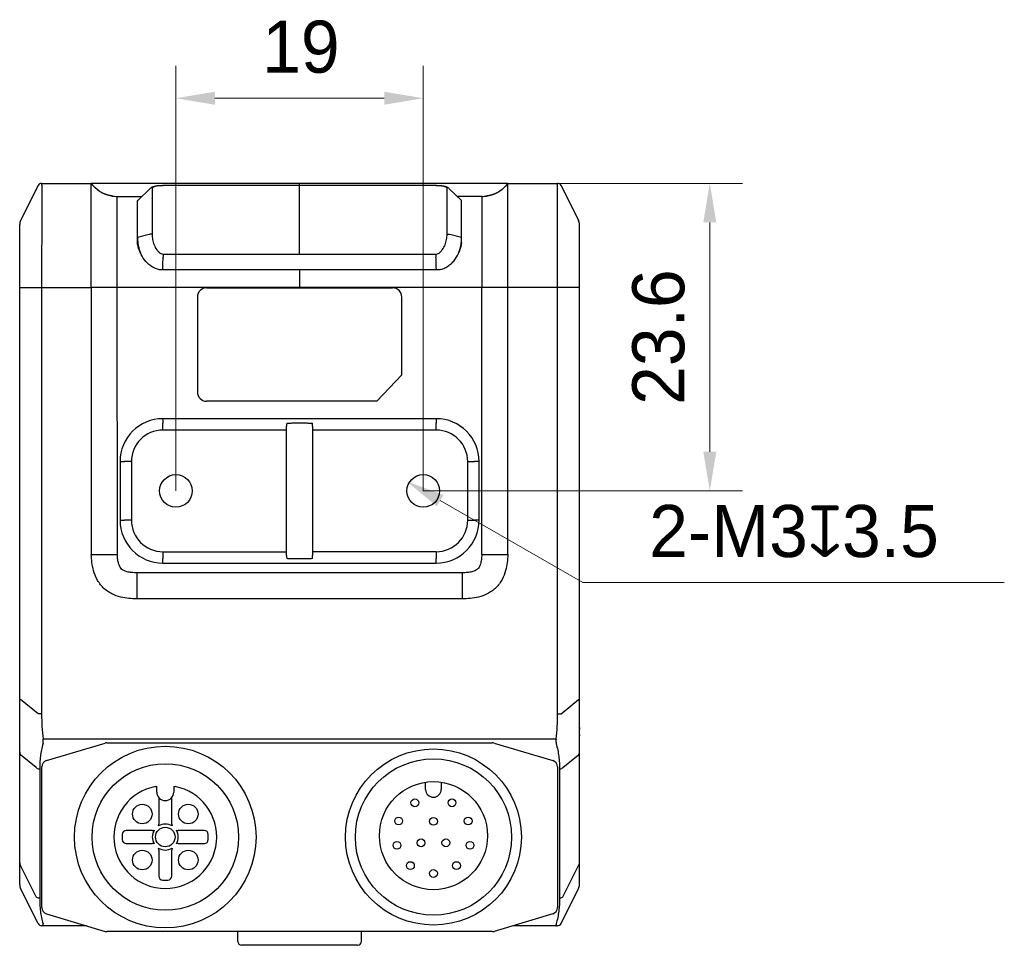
# Model space of a CAD drawing. Header units: millimetres. Extents: x 2329 to 5782, y 1296 to 2780.
# Tile 110 of 123: x 4890 to 4966, y 2277 to 2348. Entities that reach past the tile are written whole.
import ezdxf

# ---------------------------------------------------------------- set-up
doc = ezdxf.new("R2010")
doc.units = ezdxf.units.MM
doc.header["$LTSCALE"] = 0.3
for name, color, linetype in [('08_ALL_DRAFTS', 7, 'Continuous'), ('09_ALL_ROUNDS', 7, 'Continuous'), ('20_ALL_FEATURES', 7, 'Continuous'), ('51__DRAFT_DIMS', 7, 'Continuous')]:
    doc.layers.add(name, color=color, linetype=linetype)
doc.styles.add('尺寸值样式', font='兰亭黑 GBK.TTF', dxfattribs={"height": 4})
doc.dimstyles.new('1直线标注', dxfattribs={"dimtxt": 4, "dimasz": 3, "dimexe": 2.5, "dimexo": 0, "dimtad": 1, "dimdec": 1, "dimdsep": 46, "dimtxsty": '尺寸值样式', "dimcen": 0, "dimclrd": 8, "dimclre": 8, "dimclrt": 7, "dimadec": 0, "dimazin": 0, "dimtp": 0.001, "dimtm": 0.001, "dimtfac": 1, "dimtdec": 1, "dimtmove": 0, "dimatfit": 0, "dimldrblk": '_FILLED', "dimfxl": 1, "dimtolj": 1, "dimlwd": 15, "dimlwe": 15, "dimarcsym": 0})
doc.dimstyles.new('3小圆直径标注', dxfattribs={"dimtxt": 4, "dimasz": 3, "dimexe": 2.5, "dimexo": 0, "dimtad": 1, "dimtoh": 1, "dimdec": 3, "dimdsep": 46, "dimtxsty": '尺寸值样式', "dimcen": 0, "dimclrd": 8, "dimclre": 8, "dimclrt": 7, "dimadec": 0, "dimazin": 0, "dimtp": 0.001, "dimtm": 0.001, "dimtfac": 1, "dimtdec": 3, "dimtofl": 0, "dimtmove": 0, "dimatfit": 0, "dimldrblk": '_FILLED', "dimfxl": 1, "dimtolj": 1, "dimlwd": 15, "dimlwe": 15, "dimarcsym": 0})

# ---------------------------------------------------------------- blocks, each defined once
blk = doc.blocks.new('*D292')
at = {"layer": '51__DRAFT_DIMS', "color": 8, "lineweight": 15}
for p, q in [((4902.399, 2312.165), (4902.399, 2344.813)), ((4921.399, 2312.165), (4921.399, 2344.813)), ((4905.399, 2342.313), (4918.399, 2342.313))]:
    blk.add_line(p, q, dxfattribs=at)
at = {"layer": '51__DRAFT_DIMS', "color": 8}
for points in [[(4905.399, 2342.813), (4905.399, 2341.813), (4902.399, 2342.313)], [(4918.399, 2341.813), (4918.399, 2342.813), (4921.399, 2342.313)]]:
    blk.add_solid(points, dxfattribs=at)
at = {"layer": 'Defpoints', "color": 0}
for p in [(4921.399, 2342.313), (4902.399, 2312.165), (4921.399, 2312.165)]:
    blk.add_point(p, dxfattribs=at)
at = {"layer": '51__DRAFT_DIMS', "color": 7, "insert": (4912.001, 2348.271), "char_height": 4, "attachment_point": 2, "line_spacing_factor": 0.9, "style": '尺寸值样式'}
blk.add_mtext('\\A1;19', dxfattribs=at)
blk = doc.blocks.new('_FILLED')
at = {"color": 0, "linetype": 'ByBlock'}
blk.add_solid([(0, 0), (-1, 0.167), (-1, -0.167)], dxfattribs=at)
blk = doc.blocks.new('*D293')
at = {"layer": '51__DRAFT_DIMS', "color": 8, "lineweight": 15}
for p, q in [((4931.714, 2335.777), (4945.911, 2335.777)), ((4943.411, 2332.777), (4943.411, 2315.165)), ((4921.399, 2312.165), (4945.911, 2312.165))]:
    blk.add_line(p, q, dxfattribs=at)
at = {"layer": '51__DRAFT_DIMS', "color": 8}
for points in [[(4943.911, 2332.777), (4942.911, 2332.777), (4943.411, 2335.777)], [(4942.911, 2315.165), (4943.911, 2315.165), (4943.411, 2312.165)]]:
    blk.add_solid(points, dxfattribs=at)
at = {"layer": 'Defpoints', "color": 0}
for p in [(4931.714, 2335.777), (4921.399, 2312.165), (4943.411, 2312.165)]:
    blk.add_point(p, dxfattribs=at)
at = {"layer": '51__DRAFT_DIMS', "color": 7, "insert": (4937.453, 2323.971), "char_height": 4, "attachment_point": 2, "rotation": 90, "line_spacing_factor": 0.9, "style": '尺寸值样式'}
blk.add_mtext('\\A1;23.6{}{{\\H0.7x;}{}}', dxfattribs=at)
blk = doc.blocks.new('*D294')
at = {"layer": '51__DRAFT_DIMS', "color": 8, "lineweight": 15}
for p in [(4922.7, 2311.417), (4966.035, 2305.128)]:
    blk.add_line(p, (4933.646, 2305.128), dxfattribs=at)
at = {"layer": '51__DRAFT_DIMS', "color": 8}
blk.add_solid([(4922.949, 2311.851), (4922.45, 2310.984), (4920.098, 2312.912)], dxfattribs=at)
at = {"layer": 'Defpoints', "color": 0}
for p in [(4920.098, 2312.912), (4922.7, 2311.417)]:
    blk.add_point(p, dxfattribs=at)
at = {"layer": '51__DRAFT_DIMS', "color": 7, "insert": (4938.76, 2311.086), "char_height": 4, "attachment_point": 1, "line_spacing_factor": 0.9, "style": '尺寸值样式'}
blk.add_mtext('\\A1;{2-M3{\\fgdt;x}3.5}', dxfattribs=at)

msp = doc.modelspace()

# ---------------------------------------------------------------- linework, layer by layer
at = {"layer": '08_ALL_DRAFTS'}
for p, q in [((4901.39893, 2316.97317), (4901.39893, 2317.35543)), ((4922.39893, 2316.97317), (4922.39893, 2317.35543)), ((4898.84035, 2314.41459), (4898.45808, 2314.41459)), ((4924.95751, 2314.41459), (4925.33977, 2314.41459)), ((4898.84035, 2309.91459), (4898.45808, 2309.91459)), ((4924.95751, 2309.91459), (4925.33977, 2309.91459)), ((4901.39893, 2307.35601), (4901.39893, 2306.97375)), ((4922.39893, 2307.35601), (4922.39893, 2306.97375))]:
    msp.add_line(p, q, dxfattribs=at)
for centre, radius, start, end in [((4912.33239, 2317.13195), 1.43349, 170.7646719, 180.0077573), ((4911.46489, 2317.1319), 1.43402, 359.993896, 9.2335646), ((4912.33268, 2307.19726), 1.43378, 179.9931192, 189.2343462), ((4911.46423, 2307.19733), 1.43467, 350.7685856, 0.0040425)]:
    msp.add_arc(centre, radius, start, end, dxfattribs=at)
for points, knots in [([(4910.91749, 2317.36201), (4910.9332, 2317.36411), (4910.97403, 2317.36716), (4911.08923, 2317.3731), (4911.28808, 2317.37819), (4911.57442, 2317.38229), (4911.8989, 2317.38363), (4912.22339, 2317.38229), (4912.50973, 2317.37819), (4912.70857, 2317.3731), (4912.82377, 2317.36716), (4912.86461, 2317.36411), (4912.88032, 2317.36201)], [0, 0, 0, 0, 0.02422554, 0.06249326, 0.17625837, 0.32803071, 0.50000041, 0.67197008, 0.82374232, 0.93750733, 0.97577474, 1, 1, 1, 1]), ([(4912.88032, 2306.96718), (4912.86461, 2306.96507), (4912.82378, 2306.96203), (4912.70857, 2306.95609), (4912.50973, 2306.95099), (4912.22339, 2306.94689), (4911.8989, 2306.94555), (4911.57442, 2306.94689), (4911.28808, 2306.95099), (4911.08923, 2306.95609), (4910.97403, 2306.96203), (4910.9332, 2306.96507), (4910.91749, 2306.96718)], [0, 0, 0, 0, 0.02422534, 0.0624929, 0.17625786, 0.32803017, 0.49999994, 0.67196976, 0.82374215, 0.93750729, 0.97577473, 1, 1, 1, 1])]:
    msp.add_open_spline(points, degree=3, knots=knots, dxfattribs=at)
at = {"layer": '09_ALL_ROUNDS'}
for p, q in [((4892.08429, 2335.7772), (4895.89888, 2335.7772)), ((4927.89893, 2335.7772), (4931.71352, 2335.7772)), ((4891.81596, 2335.61137), (4890.46781, 2332.91505)), ((4891.81596, 2335.61137), (4891.81596, 2335.61105)), ((4931.98185, 2335.61104), (4931.98184, 2335.61137)), ((4931.98184, 2335.61137), (4933.33, 2332.91505)), ((4890.39888, 2281.93016), (4890.39888, 2332.62308)), ((4933.39893, 2281.93017), (4933.39893, 2332.62308)), ((4890.39888, 2327.7772), (4895.89888, 2327.77729)), ((4892.08429, 2327.7772), (4892.08429, 2295.03828)), ((4895.89888, 2327.77729), (4895.89888, 2307.2772)), ((4897.90007, 2307.2772), (4897.89888, 2327.77716)), ((4925.89893, 2307.27733), (4925.89892, 2327.77721)), ((4927.89893, 2307.2772), (4927.89893, 2327.77722)), ((4933.39893, 2327.7772), (4927.89893, 2327.77722)), ((4931.71352, 2295.03828), (4931.71352, 2327.7772)), ((4901.39893, 2317.70684), (4901.39893, 2317.35543)), ((4922.39893, 2317.70684), (4901.39893, 2317.70684)), ((4922.39893, 2317.70684), (4922.39893, 2317.35543)), ((4910.8989, 2316.83175), (4901.39893, 2316.83175)), ((4910.8989, 2307.19743), (4910.8989, 2317.13175)), ((4912.8989, 2317.13175), (4912.8989, 2307.19743)), ((4922.39893, 2316.83175), (4912.8989, 2316.83175)), ((4898.10668, 2314.41459), (4898.10668, 2309.91459)), ((4898.10668, 2314.41459), (4898.45808, 2314.41459)), ((4925.69117, 2314.41459), (4925.33977, 2314.41459)), ((4925.69117, 2309.91459), (4925.69117, 2314.41459)), ((4898.10668, 2309.91459), (4898.45808, 2309.91459)), ((4925.69117, 2309.91459), (4925.33977, 2309.91459)), ((4895.89888, 2307.2772), (4897.90007, 2307.2772)), ((4901.39893, 2307.49743), (4910.8989, 2307.49743)), ((4901.39893, 2306.62234), (4901.39893, 2306.97375)), ((4922.39893, 2307.49743), (4912.8989, 2307.49743)), ((4922.39893, 2306.62234), (4922.39893, 2306.97375)), ((4925.89893, 2307.2772), (4927.89893, 2307.2772)), ((4901.39893, 2306.62234), (4922.39893, 2306.62234)), ((4899.39745, 2305.8772), (4899.39745, 2303.8772)), ((4924.40036, 2305.8772), (4899.39745, 2305.8772)), ((4924.40036, 2305.8772), (4924.40036, 2303.8772)), ((4924.40036, 2303.8772), (4899.39745, 2303.8772)), ((4890.39888, 2296.15513), (4890.46781, 2296.15513)), ((4891.81596, 2295.03828), (4890.46781, 2296.15513)), ((4931.98184, 2295.03828), (4933.33, 2296.15513)), ((4933.33, 2296.15513), (4933.39893, 2296.15513)), ((4892.08429, 2295.03828), (4891.81596, 2295.03828)), ((4931.71352, 2295.03828), (4931.98184, 2295.03828)), ((4931.59998, 2293.11568), (4892.19782, 2293.11568)), ((4891.66596, 2290.9199), (4890.46781, 2291.91249)), ((4932.13184, 2290.9199), (4933.33, 2291.91249)), ((4891.93429, 2290.80264), (4891.93429, 2280.88313)), ((4931.86352, 2290.80264), (4931.86352, 2280.88313)), ((4891.66596, 2281.0004), (4890.46781, 2283.39671)), ((4932.13184, 2281.0004), (4933.33, 2283.39671)), ((4890.40513, 2281.84125), (4890.40592, 2281.83572)), ((4890.40592, 2281.83572), (4890.41478, 2281.78812)), ((4890.46781, 2281.63935), (4890.46803, 2281.63892)), ((4891.81596, 2278.94304), (4890.46781, 2281.63935)), ((4931.98184, 2278.94304), (4933.33, 2281.63935)), ((4933.33, 2281.63935), (4933.32978, 2281.63891)), ((4895.53009, 2278.7772), (4892.08429, 2278.7772)), ((4931.71352, 2278.7772), (4928.27145, 2278.7772)), ((4916.34865, 2277.2772), (4907.44916, 2277.2772))]:
    msp.add_line(p, q, dxfattribs=at)
for points in [[(4890.41478, 2281.78812), (4890.42724, 2281.741), (4890.44241, 2281.69717)], [(4890.44329, 2281.69466), (4890.46288, 2281.64941), (4890.4677, 2281.63955)], [(4933.33011, 2281.63955), (4933.35171, 2281.68754), (4933.36871, 2281.73501), (4933.38196, 2281.78343), (4933.3914, 2281.83248), (4933.39299, 2281.84345)]]:
    msp.add_lwpolyline(points, dxfattribs=at)
for centre, radius, start, end in [((4892.08429, 2335.4772), 0.3, 90, 153.4349488), ((4931.71352, 2335.4772), 0.3, 26.5650512, 90), ((4891.05176, 2332.62308), 0.65288, 153.4349488, 180), ((4932.74605, 2332.62308), 0.65288, 0, 26.5650512), ((4901.39893, 2314.41459), 3.29225, 90, 180), ((4922.39893, 2314.41459), 3.29225, 0, 90), ((4901.39893, 2309.91459), 3.29225, 180, 270), ((4922.39893, 2309.91459), 3.29225, 270, 0), ((4891.05035, 2281.93061), 0.65129, 180, 206.5645457), ((4932.74605, 2281.93132), 0.65288, 333.4961207, 0), ((4892.08429, 2279.0772), 0.3, 206.5650512, 270), ((4931.71352, 2279.0772), 0.3, 270, 333.4349488), ((4907.4489, 2277.5772), 0.3, 180, 270), ((4916.3489, 2277.5772), 0.3, 270, 0)]:
    msp.add_arc(centre, radius, start, end, dxfattribs=at)
for points, knots in [([(4892.08429, 2335.7772), (4892.08464, 2335.76929), (4892.08466, 2335.71137), (4892.08951, 2335.50437), (4892.09292, 2334.99549), (4892.09648, 2334.06464), (4892.09119, 2332.73672), (4892.08645, 2331.15384), (4892.08431, 2329.47593), (4892.08429, 2328.34423), (4892.08429, 2327.7772)], [0, 0, 0, 0, 0.00296815, 0.0217133, 0.07765168, 0.19378651, 0.37078991, 0.57561555, 0.78736708, 1, 1, 1, 1]), ([(4931.71352, 2327.7772), (4931.71352, 2328.34447), (4931.71347, 2329.47665), (4931.71145, 2331.15497), (4931.70703, 2332.51697), (4931.70381, 2333.53464), (4931.70255, 2334.18406), (4931.70343, 2334.71385), (4931.70555, 2335.11575), (4931.70825, 2335.39446), (4931.71016, 2335.58164), (4931.71253, 2335.68153), (4931.71236, 2335.75009), (4931.71396, 2335.76163), (4931.71327, 2335.77846), (4931.71352, 2335.7772)], [0, 0, 0, 0, 0.2127248, 0.42456244, 0.62936877, 0.72345963, 0.80621415, 0.87283689, 0.92229662, 0.95651623, 0.97826234, 0.99072049, 0.9970289, 0.99952056, 1, 1, 1, 1]), ([(4899.39745, 2303.8772), (4899.19627, 2303.8772), (4898.77923, 2303.89564), (4898.1297, 2304.00221), (4897.57141, 2304.19955), (4897.13056, 2304.45856), (4896.81462, 2304.71925), (4896.54484, 2305.02765), (4896.27342, 2305.46088), (4896.0601, 2306.01348), (4895.93498, 2306.65974), (4895.90453, 2307.07611), (4895.89889, 2307.2772)], [0, 0, 0, 0, 0.10860602, 0.22492329, 0.35431207, 0.42545876, 0.5000195, 0.57443092, 0.64566136, 0.77506817, 0.89139703, 1, 1, 1, 1]), ([(4899.39745, 2305.8772), (4899.26618, 2305.8772), (4899.01719, 2305.8873), (4898.71986, 2305.93256), (4898.51553, 2305.9915), (4898.36701, 2306.05067), (4898.21802, 2306.14188), (4898.11656, 2306.28137), (4898.05168, 2306.41977), (4897.9838, 2306.61422), (4897.92552, 2306.90328), (4897.9054, 2307.14759), (4897.90007, 2307.2772)], [0, 0, 0, 0, 0.16280375, 0.30860105, 0.37167674, 0.42603228, 0.50693555, 0.58419699, 0.6357759, 0.69643918, 0.83912223, 1, 1, 1, 1]), ([(4925.89777, 2307.27735), (4925.89249, 2307.14771), (4925.87215, 2306.90344), (4925.81422, 2306.61421), (4925.74601, 2306.41975), (4925.68104, 2306.28139), (4925.57989, 2306.14182), (4925.4309, 2306.05088), (4925.28241, 2305.9916), (4925.07804, 2305.9325), (4924.78063, 2305.88733), (4924.53164, 2305.8772), (4924.40036, 2305.8772)], [0, 0, 0, 0, 0.16091044, 0.30352857, 0.36430834, 0.41596466, 0.49304795, 0.57387918, 0.6282672, 0.69140393, 0.83719504, 1, 1, 1, 1]), ([(4927.89893, 2307.2772), (4927.89318, 2307.0761), (4927.86286, 2306.65971), (4927.73762, 2306.0137), (4927.52477, 2305.46113), (4927.25325, 2305.02798), (4926.98337, 2304.71941), (4926.66718, 2304.45848), (4926.22648, 2304.19922), (4925.66798, 2304.00241), (4925.01867, 2303.89559), (4924.60156, 2303.8772), (4924.40036, 2303.8772)], [0, 0, 0, 0, 0.10860426, 0.22494101, 0.35422219, 0.42545862, 0.49997582, 0.57452469, 0.64576959, 0.77505224, 0.8913826, 1, 1, 1, 1]), ([(4892.08429, 2295.03828), (4892.08429, 2294.71704), (4892.09058, 2294.07417), (4892.15447, 2293.43394), (4892.19782, 2293.11568)], [0, 0, 0, 0, 0.50003287, 1, 1, 1, 1]), ([(4931.59998, 2293.11568), (4931.64334, 2293.43394), (4931.70723, 2294.07417), (4931.71352, 2294.71704), (4931.71352, 2295.03828)], [0, 0, 0, 0, 0.49996709, 1, 1, 1, 1]), ([(4892.19219, 2292.76213), (4892.14591, 2292.60191), (4892.06531, 2292.27924), (4891.98003, 2291.78925), (4891.93679, 2291.29606), (4891.93429, 2290.96696), (4891.93429, 2290.80264)], [0, 0, 0, 0, 0.25221975, 0.50250804, 0.75147474, 1, 1, 1, 1]), ([(4892.19219, 2292.76214), (4892.19837, 2292.81592), (4892.20397, 2292.93397), (4892.20129, 2293.05196), (4892.19782, 2293.11568)], [0, 0, 0, 0, 0.45900125, 1, 1, 1, 1]), ([(4931.59998, 2293.11568), (4931.59653, 2293.05194), (4931.59384, 2292.93395), (4931.59942, 2292.81589), (4931.60562, 2292.76213)], [0, 0, 0, 0, 0.54115885, 1, 1, 1, 1]), ([(4931.60562, 2292.76213), (4931.65191, 2292.60191), (4931.73249, 2292.27923), (4931.8178, 2291.78925), (4931.86102, 2291.29606), (4931.86351, 2290.96696), (4931.86352, 2290.80264)], [0, 0, 0, 0, 0.25221987, 0.50250941, 0.75147548, 1, 1, 1, 1]), ([(4890.39888, 2292.11895), (4890.39888, 2292.08312), (4890.41134, 2292.00923), (4890.4461, 2291.94319), (4890.46781, 2291.91249)], [0, 0, 0, 0, 0.48792982, 1, 1, 1, 1]), ([(4933.33, 2291.91249), (4933.35171, 2291.94319), (4933.38647, 2292.00923), (4933.39893, 2292.08312), (4933.39893, 2292.11895)], [0, 0, 0, 0, 0.51207018, 1, 1, 1, 1]), ([(4891.93429, 2290.80264), (4891.88067, 2290.80264), (4891.77945, 2290.82075), (4891.69288, 2290.88184), (4891.66596, 2290.9199)], [0, 0, 0, 0, 0.53495409, 1, 1, 1, 1]), ([(4932.13184, 2290.9199), (4932.10493, 2290.88184), (4932.01836, 2290.82075), (4931.91714, 2290.80264), (4931.86352, 2290.80264)], [0, 0, 0, 0, 0.46504591, 1, 1, 1, 1]), ([(4890.39888, 2283.60317), (4890.39888, 2283.56733), (4890.41134, 2283.49345), (4890.4461, 2283.42741), (4890.46781, 2283.39671)], [0, 0, 0, 0, 0.48792982, 1, 1, 1, 1]), ([(4933.33, 2283.39671), (4933.35171, 2283.42741), (4933.38647, 2283.49345), (4933.39893, 2283.56733), (4933.39893, 2283.60317)], [0, 0, 0, 0, 0.51207018, 1, 1, 1, 1]), ([(4891.93429, 2280.88313), (4891.88067, 2280.88313), (4891.77945, 2280.90124), (4891.69288, 2280.96233), (4891.66596, 2281.0004)], [0, 0, 0, 0, 0.5349541, 1, 1, 1, 1]), ([(4891.93429, 2280.88313), (4891.93429, 2280.71881), (4891.93679, 2280.38971), (4891.98003, 2279.89652), (4892.06531, 2279.40653), (4892.14591, 2279.08386), (4892.19219, 2278.92365)], [0, 0, 0, 0, 0.24852598, 0.49749147, 0.74778098, 1, 1, 1, 1]), ([(4931.86352, 2280.88313), (4931.86351, 2280.71881), (4931.86102, 2280.38971), (4931.81778, 2279.89652), (4931.73249, 2279.40654), (4931.6519, 2279.08386), (4931.60562, 2278.92365)], [0, 0, 0, 0, 0.24852595, 0.49749131, 0.74778084, 1, 1, 1, 1]), ([(4932.13184, 2281.0004), (4932.10493, 2280.96233), (4932.01836, 2280.90124), (4931.91714, 2280.88313), (4931.86352, 2280.88313)], [0, 0, 0, 0, 0.46504591, 1, 1, 1, 1]), ([(4892.19782, 2278.7772), (4892.19892, 2278.7772), (4892.20108, 2278.7812), (4892.20209, 2278.79331), (4892.20205, 2278.82164), (4892.19833, 2278.86675), (4892.19457, 2278.90297), (4892.19219, 2278.92365)], [0, 0, 0, 0, 0.02231464, 0.07197607, 0.26461863, 0.57792545, 1, 1, 1, 1]), ([(4931.60562, 2278.92365), (4931.60324, 2278.90297), (4931.59947, 2278.86674), (4931.59575, 2278.82161), (4931.59574, 2278.79331), (4931.59672, 2278.78119), (4931.59888, 2278.7772), (4931.59998, 2278.7772)], [0, 0, 0, 0, 0.42223736, 0.73552833, 0.928073, 0.9776885, 1, 1, 1, 1])]:
    msp.add_open_spline(points, degree=3, knots=knots, dxfattribs=at)
at = {"layer": '20_ALL_FEATURES'}
for p, q in [((4895.89889, 2327.77729), (4895.89888, 2335.77722)), ((4927.89893, 2335.7772), (4895.89888, 2335.7772)), ((4895.93306, 2335.7325), (4895.92005, 2335.74932)), ((4895.94616, 2335.7158), (4895.93306, 2335.7325)), ((4895.95937, 2335.6992), (4895.94616, 2335.7158)), ((4895.97269, 2335.68272), (4895.95937, 2335.6992)), ((4895.9861, 2335.66636), (4895.97269, 2335.68272)), ((4895.99961, 2335.65011), (4895.9861, 2335.66636)), ((4911.8989, 2330.34776), (4911.8989, 2335.7772)), ((4927.80268, 2335.65548), (4927.79093, 2335.64147)), ((4927.83175, 2335.69091), (4927.82018, 2335.67667)), ((4927.84325, 2335.70523), (4927.83175, 2335.69091)), ((4927.85467, 2335.71964), (4927.84325, 2335.70523)), ((4927.86601, 2335.73413), (4927.85467, 2335.71964)), ((4927.87728, 2335.74871), (4927.86601, 2335.73413)), ((4927.88847, 2335.76336), (4927.87728, 2335.74871)), ((4927.8989, 2335.77719), (4927.88847, 2335.76336)), ((4927.89893, 2327.77721), (4927.89893, 2335.77719)), ((4896.01322, 2335.63399), (4895.99961, 2335.65011)), ((4896.02693, 2335.61799), (4896.01322, 2335.63399)), ((4896.04074, 2335.60211), (4896.02693, 2335.61799)), ((4896.05464, 2335.58636), (4896.04074, 2335.60211)), ((4896.06864, 2335.57075), (4896.05464, 2335.58636)), ((4896.08273, 2335.55526), (4896.06864, 2335.57075)), ((4896.09692, 2335.53991), (4896.08273, 2335.55526)), ((4896.1112, 2335.5247), (4896.09692, 2335.53991)), ((4896.12557, 2335.50962), (4896.1112, 2335.5247)), ((4896.14003, 2335.49469), (4896.12557, 2335.50962)), ((4896.15457, 2335.47989), (4896.14003, 2335.49469)), ((4896.16921, 2335.46524), (4896.15457, 2335.47989)), ((4896.18393, 2335.45074), (4896.16921, 2335.46524)), ((4896.19874, 2335.43638), (4896.18393, 2335.45074)), ((4896.23613, 2335.40113), (4896.22111, 2335.41512)), ((4896.25122, 2335.3873), (4896.23613, 2335.40113)), ((4896.2664, 2335.37362), (4896.25122, 2335.3873)), ((4896.28166, 2335.3601), (4896.2664, 2335.37362)), ((4896.29699, 2335.34673), (4896.28166, 2335.3601)), ((4896.3124, 2335.33351), (4896.29699, 2335.34673)), ((4896.32788, 2335.32046), (4896.3124, 2335.33351)), ((4896.34343, 2335.30756), (4896.32788, 2335.32046)), ((4896.38263, 2335.27602), (4896.3669, 2335.28852)), ((4896.39843, 2335.26369), (4896.38263, 2335.27602)), ((4896.41429, 2335.25152), (4896.39843, 2335.26369)), ((4896.43022, 2335.23951), (4896.41429, 2335.25152)), ((4896.44621, 2335.22767), (4896.43022, 2335.23951)), ((4896.46226, 2335.21599), (4896.44621, 2335.22767)), ((4896.47837, 2335.20448), (4896.46226, 2335.21599)), ((4896.49454, 2335.19313), (4896.47837, 2335.20448)), ((4896.51077, 2335.18195), (4896.49454, 2335.19313)), ((4896.52705, 2335.17094), (4896.51077, 2335.18195)), ((4896.54339, 2335.16009), (4896.52705, 2335.17094)), ((4896.55978, 2335.14941), (4896.54339, 2335.16009)), ((4896.57621, 2335.1389), (4896.55978, 2335.14941)), ((4896.5927, 2335.12855), (4896.57621, 2335.1389)), ((4896.60923, 2335.11838), (4896.5927, 2335.12855)), ((4896.62581, 2335.10837), (4896.60923, 2335.11838)), ((4896.64243, 2335.09852), (4896.62581, 2335.10837)), ((4896.65909, 2335.08885), (4896.64243, 2335.09852)), ((4896.67579, 2335.07934), (4896.65909, 2335.08885)), ((4896.69253, 2335.07), (4896.67579, 2335.07934)), ((4896.7093, 2335.06082), (4896.69253, 2335.07)), ((4896.72611, 2335.05182), (4896.7093, 2335.06082)), ((4896.74295, 2335.04298), (4896.72611, 2335.05182)), ((4896.75982, 2335.0343), (4896.74295, 2335.04298)), ((4896.77672, 2335.02579), (4896.75982, 2335.0343)), ((4896.79364, 2335.01745), (4896.77672, 2335.02579)), ((4896.81058, 2335.00928), (4896.79364, 2335.01745)), ((4896.82753, 2335.00127), (4896.81058, 2335.00928)), ((4896.84449, 2334.99343), (4896.82753, 2335.00127)), ((4896.86147, 2334.98576), (4896.84449, 2334.99343)), ((4896.87845, 2334.97825), (4896.86147, 2334.98576)), ((4896.89543, 2334.97091), (4896.87845, 2334.97825)), ((4896.91241, 2334.96374), (4896.89543, 2334.97091)), ((4896.9294, 2334.95672), (4896.91241, 2334.96374)), ((4896.94638, 2334.94987), (4896.9294, 2334.95672)), ((4896.96336, 2334.94318), (4896.94638, 2334.94987)), ((4896.98033, 2334.93665), (4896.96336, 2334.94318)), ((4896.99729, 2334.93028), (4896.98033, 2334.93665)), ((4897.01424, 2334.92407), (4896.99729, 2334.93028)), ((4897.03118, 2334.91801), (4897.01424, 2334.92407)), ((4897.0481, 2334.91211), (4897.03118, 2334.91801)), ((4897.065, 2334.90636), (4897.0481, 2334.91211)), ((4897.08188, 2334.90077), (4897.065, 2334.90636)), ((4897.09874, 2334.89532), (4897.08188, 2334.90077)), ((4900.39545, 2335.36671), (4899.4958, 2334.49722)), ((4900.56455, 2335.35705), (4900.56455, 2331.87208)), ((4901.42037, 2335.59951), (4901.42037, 2335.60067)), ((4922.37744, 2335.59951), (4922.37744, 2335.60067)), ((4923.23324, 2331.87514), (4923.23326, 2335.35737)), ((4924.3019, 2334.49733), (4923.40235, 2335.36671)), ((4926.70813, 2334.89823), (4926.69355, 2334.89357)), ((4926.72273, 2334.90301), (4926.70813, 2334.89823)), ((4926.73735, 2334.90789), (4926.72273, 2334.90301)), ((4926.75197, 2334.91289), (4926.73735, 2334.90789)), ((4926.76662, 2334.91801), (4926.75197, 2334.91289)), ((4926.78127, 2334.92324), (4926.76662, 2334.91801)), ((4926.79594, 2334.92859), (4926.78127, 2334.92324)), ((4926.81061, 2334.93406), (4926.79594, 2334.92859)), ((4926.82529, 2334.93964), (4926.81061, 2334.93406)), ((4926.86201, 2334.95413), (4926.84732, 2334.94824)), ((4926.8767, 2334.96013), (4926.86201, 2334.95413)), ((4926.8914, 2334.96626), (4926.8767, 2334.96013)), ((4926.90609, 2334.97251), (4926.8914, 2334.96626)), ((4926.92078, 2334.97888), (4926.90609, 2334.97251)), ((4926.93547, 2334.98537), (4926.92078, 2334.97888)), ((4926.95015, 2334.99199), (4926.93547, 2334.98537)), ((4926.96483, 2334.99874), (4926.95015, 2334.99199)), ((4926.9795, 2335.00561), (4926.96483, 2334.99874)), ((4926.99416, 2335.0126), (4926.9795, 2335.00561)), ((4927.00881, 2335.01972), (4926.99416, 2335.0126)), ((4927.02344, 2335.02697), (4927.00881, 2335.01972)), ((4927.05994, 2335.04563), (4927.04536, 2335.03807)), ((4927.0745, 2335.05331), (4927.05994, 2335.04563)), ((4927.08904, 2335.06111), (4927.0745, 2335.05331)), ((4927.10355, 2335.06904), (4927.08904, 2335.06111)), ((4927.11803, 2335.0771), (4927.10355, 2335.06904)), ((4927.13249, 2335.08528), (4927.11803, 2335.0771)), ((4927.14691, 2335.09358), (4927.13249, 2335.08528)), ((4927.16131, 2335.10201), (4927.14691, 2335.09358)), ((4927.17567, 2335.11057), (4927.16131, 2335.10201)), ((4927.19001, 2335.11925), (4927.17567, 2335.11057)), ((4927.2043, 2335.12806), (4927.19001, 2335.11925)), ((4927.2399, 2335.15062), (4927.22569, 2335.1415)), ((4927.25407, 2335.15987), (4927.2399, 2335.15062)), ((4927.26821, 2335.16924), (4927.25407, 2335.15987)), ((4927.2823, 2335.17873), (4927.26821, 2335.16924)), ((4927.29636, 2335.18835), (4927.2823, 2335.17873)), ((4927.31037, 2335.1981), (4927.29636, 2335.18835)), ((4927.32434, 2335.20797), (4927.31037, 2335.1981)), ((4927.33827, 2335.21796), (4927.32434, 2335.20797)), ((4927.35215, 2335.22808), (4927.33827, 2335.21796)), ((4927.36599, 2335.23832), (4927.35215, 2335.22808)), ((4927.37977, 2335.24868), (4927.36599, 2335.23832)), ((4927.39352, 2335.25917), (4927.37977, 2335.24868)), ((4927.40721, 2335.26978), (4927.39352, 2335.25917)), ((4927.42085, 2335.28051), (4927.40721, 2335.26978)), ((4927.43445, 2335.29136), (4927.42085, 2335.28051)), ((4927.44799, 2335.30233), (4927.43445, 2335.29136)), ((4927.46148, 2335.31343), (4927.44799, 2335.30233)), ((4927.47491, 2335.32464), (4927.46148, 2335.31343)), ((4927.48829, 2335.33597), (4927.47491, 2335.32464)), ((4927.50162, 2335.34742), (4927.48829, 2335.33597)), ((4927.51489, 2335.35899), (4927.50162, 2335.34742)), ((4927.54781, 2335.38842), (4927.53468, 2335.37656)), ((4927.56087, 2335.40039), (4927.54781, 2335.38842)), ((4927.57388, 2335.41248), (4927.56087, 2335.40039)), ((4927.58682, 2335.42469), (4927.57388, 2335.41248)), ((4927.59971, 2335.437), (4927.58682, 2335.42469)), ((4927.61253, 2335.44943), (4927.59971, 2335.437)), ((4927.62528, 2335.46196), (4927.61253, 2335.44943)), ((4927.63798, 2335.47461), (4927.62528, 2335.46196)), ((4927.6506, 2335.48737), (4927.63798, 2335.47461)), ((4927.66317, 2335.50023), (4927.6506, 2335.48737)), ((4927.69428, 2335.53285), (4927.68189, 2335.51972)), ((4927.70661, 2335.54608), (4927.69428, 2335.53285)), ((4927.71886, 2335.55941), (4927.70661, 2335.54608)), ((4927.73105, 2335.57284), (4927.71886, 2335.55941)), ((4927.74317, 2335.58637), (4927.73105, 2335.57284)), ((4927.75522, 2335.6), (4927.74317, 2335.58637)), ((4927.76719, 2335.61373), (4927.75522, 2335.6)), ((4927.7791, 2335.62756), (4927.76719, 2335.61373)), ((4927.79093, 2335.64147), (4927.7791, 2335.62756)), ((4897.11557, 2334.89002), (4897.09874, 2334.89532)), ((4897.13238, 2334.88488), (4897.11557, 2334.89002)), ((4897.14916, 2334.87988), (4897.13238, 2334.88488)), ((4897.1659, 2334.87502), (4897.14916, 2334.87988)), ((4897.18261, 2334.87031), (4897.1659, 2334.87502)), ((4897.19929, 2334.86574), (4897.18261, 2334.87031)), ((4897.21593, 2334.8613), (4897.19929, 2334.86574)), ((4897.23252, 2334.85701), (4897.21593, 2334.8613)), ((4897.24908, 2334.85286), (4897.23252, 2334.85701)), ((4897.26559, 2334.84884), (4897.24908, 2334.85286)), ((4897.28205, 2334.84495), (4897.26559, 2334.84884)), ((4897.29847, 2334.84119), (4897.28205, 2334.84495)), ((4897.31483, 2334.83757), (4897.29847, 2334.84119)), ((4897.33115, 2334.83407), (4897.31483, 2334.83757)), ((4897.3474, 2334.8307), (4897.33115, 2334.83407)), ((4897.3636, 2334.82745), (4897.3474, 2334.8307)), ((4897.37974, 2334.82433), (4897.3636, 2334.82745)), ((4897.39583, 2334.82132), (4897.37974, 2334.82433)), ((4897.41184, 2334.81844), (4897.39583, 2334.82132)), ((4897.4278, 2334.81567), (4897.41184, 2334.81844)), ((4897.44369, 2334.81301), (4897.4278, 2334.81567)), ((4897.45951, 2334.81047), (4897.44369, 2334.81301)), ((4897.47526, 2334.80804), (4897.45951, 2334.81047)), ((4897.49094, 2334.80572), (4897.47526, 2334.80804)), ((4897.50654, 2334.80351), (4897.49094, 2334.80572)), ((4897.52206, 2334.8014), (4897.50654, 2334.80351)), ((4897.53751, 2334.7994), (4897.52206, 2334.8014)), ((4897.54808, 2334.79808), (4897.53751, 2334.7994)), ((4897.89888, 2334.7772), (4899.78591, 2334.7772)), ((4899.44886, 2331.13818), (4899.44888, 2334.41013)), ((4925.89893, 2334.7772), (4924.01189, 2334.7772)), ((4924.34893, 2331.13902), (4924.34893, 2334.40478)), ((4926.22439, 2334.7951), (4926.21244, 2334.79377)), ((4926.23759, 2334.79662), (4926.22439, 2334.7951)), ((4926.25086, 2334.79822), (4926.23759, 2334.79662)), ((4926.26419, 2334.7999), (4926.25086, 2334.79822)), ((4926.27759, 2334.80165), (4926.26419, 2334.7999)), ((4926.29104, 2334.80348), (4926.27759, 2334.80165)), ((4926.30456, 2334.80539), (4926.29104, 2334.80348)), ((4926.31813, 2334.80738), (4926.30456, 2334.80539)), ((4926.33176, 2334.80945), (4926.31813, 2334.80738)), ((4926.34545, 2334.81161), (4926.33176, 2334.80945)), ((4926.35918, 2334.81385), (4926.34545, 2334.81161)), ((4926.37297, 2334.81617), (4926.35918, 2334.81385)), ((4926.38681, 2334.81859), (4926.37297, 2334.81617)), ((4926.40069, 2334.82109), (4926.38681, 2334.81859)), ((4926.41462, 2334.82367), (4926.40069, 2334.82109)), ((4926.42859, 2334.82635), (4926.41462, 2334.82367)), ((4926.44261, 2334.82912), (4926.42859, 2334.82635)), ((4926.45666, 2334.83198), (4926.44261, 2334.82912)), ((4926.47076, 2334.83494), (4926.45666, 2334.83198)), ((4926.4849, 2334.83799), (4926.47076, 2334.83494)), ((4926.49908, 2334.84114), (4926.4849, 2334.83799)), ((4926.51329, 2334.84438), (4926.49908, 2334.84114)), ((4926.52754, 2334.84772), (4926.51329, 2334.84438)), ((4926.54183, 2334.85116), (4926.52754, 2334.84772)), ((4926.55615, 2334.8547), (4926.54183, 2334.85116)), ((4926.57049, 2334.85835), (4926.55615, 2334.8547)), ((4926.58487, 2334.86209), (4926.57049, 2334.85835)), ((4926.59928, 2334.86594), (4926.58487, 2334.86209)), ((4926.61372, 2334.8699), (4926.59928, 2334.86594)), ((4926.62818, 2334.87396), (4926.61372, 2334.8699)), ((4926.66444, 2334.88458), (4926.64992, 2334.88025)), ((4926.67899, 2334.88902), (4926.66444, 2334.88458)), ((4926.69355, 2334.89357), (4926.67899, 2334.88902)), ((4900.35242, 2331.85147), (4899.44888, 2331.63294)), ((4924.34893, 2331.63294), (4923.44539, 2331.85147)), ((4901.42046, 2330.34776), (4901.42047, 2330.12015)), ((4901.42046, 2330.34776), (4922.37734, 2330.34776)), ((4922.37734, 2330.34776), (4922.37733, 2330.12015)), ((4922.3989, 2329.12686), (4901.39733, 2329.12686)), ((4911.8989, 2329.12686), (4911.8989, 2327.77719)), ((4927.89893, 2327.77722), (4895.89889, 2327.77729)), ((4904.74893, 2327.75198), (4919.04893, 2327.75198)), ((4904.04893, 2327.05198), (4904.04893, 2319.75198)), ((4919.74893, 2321.07087), (4919.74893, 2327.05198)), ((4919.74893, 2321.07087), (4917.83425, 2319.05198)), ((4917.83425, 2319.05198), (4904.74893, 2319.05198)), ((4901.39893, 2316.83175), (4901.39893, 2316.97317)), ((4922.39893, 2316.83175), (4922.39893, 2316.97317)), ((4898.98177, 2314.41459), (4898.84035, 2314.41459)), ((4898.98177, 2314.41459), (4898.98177, 2309.91459)), ((4924.81608, 2314.41459), (4924.95751, 2314.41459)), ((4924.81608, 2309.91459), (4924.81608, 2314.41459)), ((4898.98177, 2309.91459), (4898.84035, 2309.91459)), ((4924.81608, 2309.91459), (4924.95751, 2309.91459)), ((4901.39893, 2307.49743), (4901.39893, 2307.35601)), ((4922.39893, 2307.49743), (4922.39893, 2307.35601)), ((4890.39888, 2293.33084), (4890.39888, 2293.45655)), ((4933.39893, 2293.99721), (4933.39893, 2293.85525)), ((4933.39893, 2293.46989), (4933.39893, 2293.34679)), ((4892.45709, 2291.45693), (4896.95709, 2292.80693)), ((4897.10077, 2292.82801), (4926.70077, 2292.82801)), ((4926.84444, 2292.80693), (4931.34444, 2291.45693)), ((4892.10077, 2280.17801), (4892.10077, 2290.97801)), ((4931.70077, 2290.97801), (4931.70077, 2280.17801)), ((4921.58331, 2289.24404), (4921.58331, 2289.80044)), ((4922.78331, 2289.80044), (4922.78331, 2289.24404)), ((4900.83332, 2289.46803), (4900.93332, 2289.46803)), ((4900.93332, 2289.03989), (4900.93332, 2289.46803)), ((4902.23332, 2289.46803), (4902.33332, 2289.46803)), ((4902.23332, 2289.46803), (4902.23332, 2289.03989)), ((4901.08332, 2288.62456), (4901.08332, 2286.58989)), ((4902.08332, 2286.58989), (4902.08332, 2288.62456)), ((4898.28332, 2285.78989), (4898.28332, 2285.38989)), ((4900.58332, 2286.08989), (4898.58332, 2286.08989)), ((4904.58332, 2286.08989), (4902.58332, 2286.08989)), ((4904.88332, 2285.38989), (4904.88332, 2285.78989)), ((4898.58332, 2285.08989), (4900.58332, 2285.08989)), ((4902.58332, 2285.08989), (4904.58332, 2285.08989)), ((4901.08332, 2284.58989), (4901.08332, 2282.58989)), ((4902.08332, 2282.58989), (4902.08332, 2284.58989)), ((4890.39889, 2282.68901), (4890.39888, 2282.68867)), ((4901.38332, 2282.28989), (4901.78332, 2282.28989)), ((4933.39893, 2282.68768), (4933.39893, 2282.68842)), ((4933.39893, 2282.68695), (4933.39893, 2282.68758)), ((4892.45709, 2279.6991), (4896.95709, 2278.3491)), ((4931.34444, 2279.6991), (4926.84444, 2278.3491)), ((4926.70077, 2278.32801), (4897.10077, 2278.32801)), ((4907.1489, 2277.5772), (4907.1489, 2278.32801)), ((4916.6489, 2277.5772), (4916.6489, 2278.32801))]:
    msp.add_line(p, q, dxfattribs=at)
for points in [[(4895.92005, 2335.74932), (4895.90715, 2335.76624), (4895.90074, 2335.77474)], [(4927.82018, 2335.67667), (4927.80853, 2335.66252), (4927.80268, 2335.65548)], [(4896.22111, 2335.41512), (4896.20618, 2335.42926), (4896.19874, 2335.43638)], [(4896.3669, 2335.28852), (4896.35124, 2335.30117), (4896.34343, 2335.30756)], [(4901.21887, 2335.59612), (4901.20282, 2335.59531), (4901.15793, 2335.59269), (4901.11534, 2335.58974), (4901.07446, 2335.58646), (4901.03534, 2335.58287), (4900.9978, 2335.57897), (4900.9611, 2335.5747), (4900.92524, 2335.57004), (4900.89025, 2335.565), (4900.85558, 2335.55944), (4900.82112, 2335.55331), (4900.78707, 2335.54657), (4900.75328, 2335.53913), (4900.7199, 2335.53096), (4900.68684, 2335.52194), (4900.65361, 2335.51182), (4900.62035, 2335.50044), (4900.58713, 2335.48763), (4900.55349, 2335.47292), (4900.51964, 2335.456), (4900.48581, 2335.43653), (4900.45167, 2335.4137), (4900.41758, 2335.38688), (4900.39571, 2335.36696)], [(4901.4101, 2335.60066), (4901.36067, 2335.60029), (4901.31068, 2335.59939), (4901.26036, 2335.59788), (4901.21864, 2335.59611)], [(4922.57913, 2335.59611), (4922.54744, 2335.5975), (4922.49735, 2335.59913), (4922.44749, 2335.60015), (4922.39812, 2335.60062), (4901.4101, 2335.60066)], [(4923.40218, 2335.36688), (4923.36273, 2335.40121), (4923.32497, 2335.42828), (4923.2873, 2335.45102), (4923.25014, 2335.47017), (4923.21298, 2335.48669), (4923.17607, 2335.50095), (4923.13963, 2335.51328), (4923.10299, 2335.52421), (4923.06614, 2335.53394), (4923.02927, 2335.54259), (4922.99191, 2335.55038), (4922.95411, 2335.5574), (4922.91594, 2335.56371), (4922.87692, 2335.56945), (4922.83718, 2335.57464), (4922.79664, 2335.57933), (4922.75451, 2335.58364), (4922.71064, 2335.58753), (4922.66497, 2335.59101), (4922.61676, 2335.5941), (4922.57895, 2335.59612)], [(4926.84732, 2334.94824), (4926.83263, 2334.94248), (4926.82529, 2334.93964)], [(4927.04536, 2335.03807), (4927.03075, 2335.03064), (4927.02344, 2335.02697)], [(4927.22569, 2335.1415), (4927.21144, 2335.13251), (4927.2043, 2335.12806)], [(4927.53468, 2335.37656), (4927.5215, 2335.36482), (4927.51489, 2335.35899)], [(4927.68189, 2335.51972), (4927.66942, 2335.5067), (4927.66317, 2335.50023)], [(4926.64992, 2334.88025), (4926.63542, 2334.87603), (4926.62818, 2334.87396)]]:
    msp.add_lwpolyline(points, dxfattribs=at)
for centre, radius in [((4902.39893, 2312.16459), 1.25), ((4921.39893, 2312.16459), 1.25), ((4901.58332, 2285.58989), 6.97366), ((4922.18331, 2285.58989), 6.75957), ((4901.58332, 2285.58989), 5.625), ((4922.18331, 2285.58989), 6), ((4922.18331, 2285.69404), 4.15), ((4899.81555, 2287.35766), 0.75), ((4903.35108, 2287.35766), 0.75), ((4920.75529, 2288.21807), 0.3), ((4923.61134, 2288.21807), 0.3), ((4919.51138, 2286.82134), 0.3), ((4922.18331, 2286.79404), 0.3), ((4924.85524, 2286.82134), 0.3), ((4901.58332, 2285.58989), 0.75), ((4919.37888, 2284.9557), 0.3), ((4921.23069, 2285.14404), 0.3), ((4923.13594, 2285.14404), 0.3), ((4924.98775, 2284.9557), 0.3), ((4899.81555, 2283.82212), 0.75), ((4903.35108, 2283.82212), 0.75), ((4920.41289, 2283.39717), 0.3), ((4923.95374, 2283.39717), 0.3), ((4922.18331, 2282.79404), 0.3)]:
    msp.add_circle(centre, radius, dxfattribs=at)
for centre, radius, start, end in [((4898.2809, 2337.56166), 2.97629, 216.8381858, 220.809096), ((4925.52002, 2337.55921), 2.97233, 319.0766013, 323.1636254), ((4901.41511, 2331.94948), 3.65027, 92.851528, 94.4787623), ((4901.22217, 2335.5288), 0.0674, 80.3059248, 92.804363), ((4922.37743, 2331.26737), 4.33214, 89.8001709, 89.9998886), ((4922.37885, 2331.41121), 4.1883, 88.5510138, 89.8127517), ((4922.40638, 2332.39791), 3.20122, 87.1724124, 88.5969829), ((4922.57564, 2335.52885), 0.06735, 87.1895608, 99.6988925), ((4922.38414, 2331.9789), 3.62082, 86.9392424, 87.1479455), ((4897.8694, 2337.41813), 2.63967, 261.6209917, 263.0082914), ((4897.88074, 2337.51311), 2.73533, 263.0145884, 265.3805201), ((4897.88776, 2337.59458), 2.81711, 265.3716714, 265.8911003), ((4897.89713, 2337.74875), 2.97155, 265.9239959, 270.0338806), ((4899.62253, 2334.36635), 0.18208, 134.1054843, 139.7765004), ((4899.97876, 2333.29598), 1.42552, 101.3070347, 101.5560708), ((4923.81871, 2333.29432), 1.42721, 78.4533267, 78.6935601), ((4925.90064, 2337.75069), 2.97349, 269.9670014, 274.0201705), ((4925.91347, 2337.55108), 2.77347, 274.0447543, 276.1882789), ((4925.92513, 2337.44276), 2.66453, 276.1901436, 278.1525691), ((4902.40376, 2331.5902), 2.9549, 180.0021331, 182.1516643), ((4902.38873, 2331.59017), 2.93988, 182.1619886, 189.042061), ((4902.55394, 2331.61672), 3.10721, 189.0468213, 191.1713392), ((4921.24387, 2331.61672), 3.10721, 348.8290773, 350.9538438), ((4921.40908, 2331.59017), 2.93987, 350.9586046, 357.8391895), ((4921.39404, 2331.5902), 2.95491, 357.8495163, 359.9978697), ((4902.808, 2331.67108), 3.36699, 191.2411268, 202.3905925), ((4920.99048, 2331.67088), 3.36629, 337.6662713, 348.7602188), ((4904.74893, 2327.05198), 0.7, 90, 180), ((4919.04893, 2327.05198), 0.7, 0, 90), ((4904.74893, 2319.75198), 0.7, 180, 270), ((4901.39893, 2314.41459), 2.41716, 90, 180), ((4922.39893, 2314.41459), 2.41716, 0, 90), ((4901.39893, 2309.91459), 2.41716, 180, 270), ((4922.39893, 2309.91459), 2.41716, 270, 0), ((4897.10077, 2292.32801), 0.5, 90, 106.6992442), ((4926.70077, 2292.32801), 0.5, 73.3007558, 90), ((4892.60077, 2290.97801), 0.5, 106.6992443, 180), ((4931.20077, 2290.97801), 0.5, 0, 73.3007557), ((4901.58332, 2285.58989), 3.95, 100.9453971, 79.0546029), ((4901.58332, 2289.03989), 0.65, 180.0000736, 0), ((4922.18331, 2289.24404), 0.6, 180, 0), ((4900.58332, 2286.58989), 0.5, 342.8855669, 0.0000024), ((4901.58332, 2285.58989), 1, 58.5240553, 121.4759447), ((4902.58332, 2286.58989), 0.5, 179.9999976, 197.1144331), ((4898.58332, 2285.78989), 0.3, 89.9999985, 179.9999981), ((4900.58332, 2286.58989), 0.5, 270.0000026, 287.1144332), ((4901.58332, 2285.58989), 1, 148.5240553, 211.4759447), ((4901.58332, 2285.58989), 1, 328.5240553, 31.4759447), ((4902.58332, 2286.58989), 0.5, 252.8855668, 269.9999974), ((4904.58332, 2285.78989), 0.3, 0.0000015, 90.000001), ((4898.58332, 2285.38989), 0.3, 180.0000015, 269.9999999), ((4900.58332, 2284.58989), 0.5, 72.8855669, 89.9999992), ((4902.58332, 2284.58989), 0.5, 90.0000008, 107.1144331), ((4904.58332, 2285.38989), 0.3, 269.9999996, 359.9999985), ((4900.58332, 2284.58989), 0.5, 359.999997, 17.1144331), ((4901.58332, 2285.58989), 1, 238.5240553, 301.4759447), ((4902.58332, 2284.58989), 0.5, 162.8855669, 180.0000024), ((4901.38332, 2282.58989), 0.3, 180.0000015, 269.9999987), ((4901.78332, 2282.58989), 0.3, 270.0000009, 359.9999988), ((4892.60077, 2280.17801), 0.5, 180, 253.3007558), ((4931.20077, 2280.17801), 0.5, 286.6992442, 0), ((4897.10077, 2278.82801), 0.5, 253.3007558, 270), ((4926.70077, 2278.82801), 0.5, 270, 286.6992442)]:
    msp.add_arc(centre, radius, start, end, dxfattribs=at)
for points in [[(4897.48474, 2334.80663), (4896.90681, 2334.89178), (4896.42129, 2335.16175), (4896.02817, 2335.61653)], [(4927.76587, 2335.61219), (4927.37113, 2335.15739), (4926.88351, 2334.88839), (4926.30299, 2334.80516)], [(4924.31866, 2334.47839), (4924.31355, 2334.48506), (4924.3079, 2334.49134), (4924.30189, 2334.49721)], [(4901.23353, 2330.39544), (4901.29002, 2330.36471), (4901.35615, 2330.34776), (4901.42046, 2330.34776)], [(4922.37734, 2330.34776), (4922.44165, 2330.34776), (4922.50778, 2330.36471), (4922.56427, 2330.39544)], [(4901.39733, 2329.12686), (4901.28427, 2329.12686), (4901.17035, 2329.13957), (4901.0604, 2329.16588)], [(4922.7374, 2329.16588), (4922.62745, 2329.13957), (4922.51354, 2329.12686), (4922.40048, 2329.12686)]]:
    msp.add_open_spline(points, degree=3, dxfattribs=at)
for points, knots in [([(4901.00034, 2335.57556), (4900.93576, 2335.5675), (4900.82489, 2335.54939), (4900.69903, 2335.51009), (4900.6286, 2335.46877), (4900.59262, 2335.43622), (4900.56965, 2335.39857), (4900.56461, 2335.37067), (4900.56455, 2335.35705)], [0, 0, 0, 0, 0.37408391, 0.6454442, 0.75092701, 0.8412638, 0.92166925, 1, 1, 1, 1]), ([(4901.13006, 2335.5886), (4901.11851, 2335.5877), (4901.0752, 2335.58406), (4901.03197, 2335.57951), (4901.00034, 2335.57556)], [0, 0, 0, 0, 0.26664728, 1, 1, 1, 1]), ([(4901.42037, 2335.59951), (4901.40417, 2335.59951), (4901.34187, 2335.59915), (4901.27957, 2335.59753), (4901.23352, 2335.59523)], [0, 0, 0, 0, 0.25998951, 1, 1, 1, 1]), ([(4922.81608, 2335.57316), (4922.7985, 2335.5755), (4922.7192, 2335.5851), (4922.63951, 2335.59123), (4922.57747, 2335.59455)], [0, 0, 0, 0, 0.22215133, 1, 1, 1, 1]), ([(4923.23326, 2335.35737), (4923.23318, 2335.3707), (4923.22826, 2335.39795), (4923.20622, 2335.43485), (4923.17165, 2335.46689), (4923.10419, 2335.50761), (4922.98383, 2335.54668), (4922.87773, 2335.56497), (4922.81608, 2335.57316)], [0, 0, 0, 0, 0.07955223, 0.16104128, 0.25215265, 0.35805356, 0.6289547, 1, 1, 1, 1]), ([(4897.89889, 2327.77719), (4897.89907, 2328.30643), (4897.89687, 2329.09464), (4897.8971, 2330.13746), (4897.8987, 2330.89804), (4897.89914, 2331.63326), (4897.89758, 2332.32447), (4897.89583, 2332.94882), (4897.9001, 2333.48311), (4897.89647, 2333.91252), (4897.89697, 2334.23583), (4897.89876, 2334.44239), (4897.89896, 2334.56418), (4897.89865, 2334.62797), (4897.89801, 2334.67691), (4897.89746, 2334.71342), (4897.89688, 2334.73941), (4897.89722, 2334.75709), (4897.89713, 2334.7676), (4897.89858, 2334.77391), (4897.89801, 2334.77601), (4897.89903, 2334.77718), (4897.89888, 2334.7772)], [0, 0, 0, 0, 0.22681332, 0.33779516, 0.44691362, 0.55276912, 0.65287853, 0.74314124, 0.82034377, 0.8818548, 0.9271695, 0.95890445, 0.97038039, 0.97936478, 0.98624015, 0.99135944, 0.99500062, 0.9974122, 0.99886673, 0.99963096, 0.99993843, 1, 1, 1, 1]), ([(4899.44966, 2334.41418), (4899.451, 2334.42068), (4899.45766, 2334.44585), (4899.47102, 2334.46913), (4899.4835, 2334.48393)], [0, 0, 0, 0, 0.25527689, 1, 1, 1, 1]), ([(4924.34846, 2334.40785), (4924.34747, 2334.41437), (4924.34221, 2334.43954), (4924.33027, 2334.46324), (4924.31866, 2334.47839)], [0, 0, 0, 0, 0.25660621, 1, 1, 1, 1]), ([(4925.89892, 2334.7772), (4925.89878, 2334.77718), (4925.89975, 2334.77599), (4925.89928, 2334.77394), (4925.90064, 2334.76759), (4925.90057, 2334.75711), (4925.90096, 2334.73942), (4925.90036, 2334.71345), (4925.89979, 2334.67696), (4925.89915, 2334.62804), (4925.89885, 2334.56426), (4925.89907, 2334.44248), (4925.90083, 2334.23593), (4925.90135, 2333.91268), (4925.89771, 2333.48329), (4925.90197, 2332.94902), (4925.90023, 2332.32462), (4925.89867, 2331.63343), (4925.8991, 2330.89817), (4925.9007, 2330.1376), (4925.90098, 2329.0947), (4925.89875, 2328.3065), (4925.89892, 2327.7772)], [0, 0, 0, 0, 0.00006052, 0.00036835, 0.00113175, 0.00258534, 0.00499577, 0.00863726, 0.01375348, 0.02062168, 0.02960911, 0.0410853, 0.07281533, 0.11812771, 0.17962028, 0.25683626, 0.34709738, 0.44721231, 0.55305381, 0.66220447, 0.77316347, 1, 1, 1, 1]), ([(4900.56455, 2331.87208), (4900.54504, 2331.87213), (4900.47399, 2331.87053), (4900.40263, 2331.86342), (4900.35242, 2331.85147)], [0, 0, 0, 0, 0.27429022, 1, 1, 1, 1]), ([(4900.56455, 2331.87208), (4900.56448, 2331.73367), (4900.59467, 2331.4548), (4900.71451, 2331.05148), (4900.87955, 2330.73715), (4901.05988, 2330.51945), (4901.17149, 2330.42919), (4901.23353, 2330.39544)], [0, 0, 0, 0, 0.24705584, 0.49672887, 0.74783661, 0.87393789, 1, 1, 1, 1]), ([(4922.56427, 2330.39544), (4922.62643, 2330.42925), (4922.73821, 2330.5197), (4922.91877, 2330.73788), (4923.08388, 2331.05287), (4923.20377, 2331.45703), (4923.23327, 2331.73646), (4923.23324, 2331.87514)], [0, 0, 0, 0, 0.126063, 0.25216153, 0.50326252, 0.75292564, 1, 1, 1, 1]), ([(4923.23326, 2331.87209), (4923.25277, 2331.87217), (4923.32381, 2331.8707), (4923.39518, 2331.86367), (4923.44539, 2331.85177)], [0, 0, 0, 0, 0.27431572, 1, 1, 1, 1]), ([(4922.7374, 2329.16588), (4922.84954, 2329.19274), (4923.06921, 2329.26955), (4923.36622, 2329.45109), (4923.62685, 2329.68092), (4923.92292, 2330.03535), (4924.20018, 2330.54384), (4924.32614, 2330.98867), (4924.36272, 2331.214)], [0, 0, 0, 0, 0.12543972, 0.2508964, 0.37635119, 0.5017723, 0.75168942, 1, 1, 1, 1]), ([(4901.0604, 2329.16588), (4900.9528, 2329.19166), (4900.74183, 2329.26436), (4900.35987, 2329.4914), (4899.965, 2329.88986), (4899.63255, 2330.46659), (4899.49833, 2330.88965), (4899.45499, 2331.10467)], [0, 0, 0, 0, 0.12547249, 0.25095996, 0.50120066, 0.75126434, 1, 1, 1, 1]), ([(4901.3895, 2329.20118), (4901.39675, 2329.35517), (4901.40786, 2329.6614), (4901.40782, 2329.96832), (4901.4202, 2330.12016)], [0, 0, 0, 0, 0.50297538, 1, 1, 1, 1]), ([(4922.4082, 2329.20118), (4922.40096, 2329.35517), (4922.38988, 2329.6614), (4922.38983, 2329.96832), (4922.37751, 2330.12015)], [0, 0, 0, 0, 0.50297758, 1, 1, 1, 1])]:
    msp.add_open_spline(points, degree=3, knots=knots, dxfattribs=at)

# ---------------------------------------------------------------- dimensions: what is measured, and where the dimension line sits
at = {"layer": '51__DRAFT_DIMS'}
dim = msp.add_linear_dim(base=(4921.39893, 2342.31316), p1=(4902.39893, 2312.16459), p2=(4921.39893, 2312.16459), dimstyle='1直线标注', dxfattribs=at)
dim.commit()
dim.dimension.update_dxf_attribs({"geometry": '*D292', "text_midpoint": (4912.00146, 2342.31316), "dimtype": 160})
dim = msp.add_linear_dim(base=(4943.41118, 2312.16459), p1=(4931.71352, 2335.7772), p2=(4921.39893, 2312.16459), angle=270, text='<>{}{{\\H0.7x;}{}}', dimstyle='1直线标注', dxfattribs=at)
dim.commit()
dim.dimension.update_dxf_attribs({"geometry": '*D293', "text_midpoint": (4940.11951, 2323.9709)})
dim = msp.add_diameter_dim_2p(p1=(4922.69953, 2311.4173), p2=(4920.09833, 2312.91188), text='{2-M<>{\\fgdt;x}3.5}', dimstyle='3小圆直径标注', override={"dimpost": '<>'}, dxfattribs=at)
dim.commit()
dim.dimension.update_dxf_attribs({"geometry": '*D294', "text_midpoint": (4952.39784, 2305.12777), "dimtype": 163})

doc.saveas('drawing.dxf')
